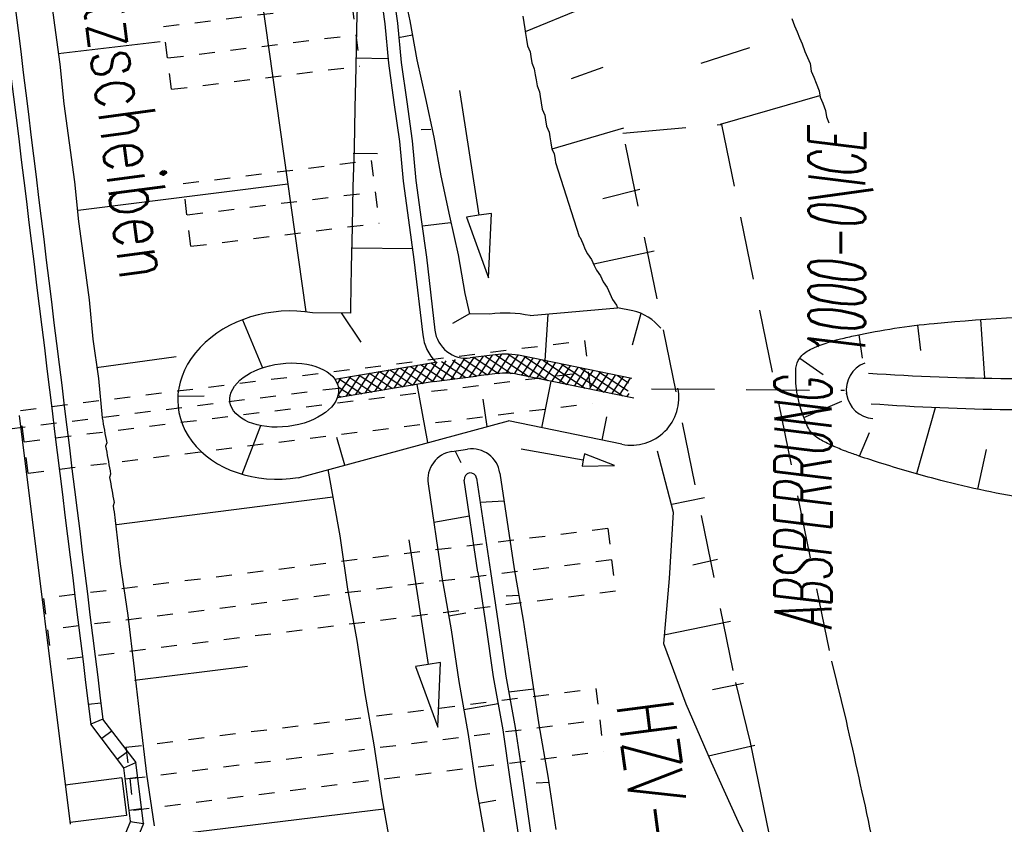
# Model space of a CAD drawing. Extents: x 447827 to 448299, y 438389 to 439851.
# Tile 87 of 116: x 447956 to 447987, y 439519 to 439544. Entities that reach past the tile are written whole.
import ezdxf

# ---------------------------------------------------------------- set-up
doc = ezdxf.new("R2010")
doc.units = 0
doc.header["$LTSCALE"] = 2
doc.header["$MEASUREMENT"] = 0
for name, pattern in [('ACAD_ISO05W100', [0.5, 0.25, -0.25]), ('AUSGEZOGEN', [0]), ('GESTRICH-X2', [1.5, 1, -0.5]), ('PUNKTX2', [0.5, 0.25, -0.25]), ('STRICHLINIEX2', [0.5, 0.25, -0.25])]:
    doc.linetypes.add(name, pattern=pattern)
doc.layers.get('0').update_dxf_attribs({"linetype": 'AUSGEZOGEN'})
for name, color, linetype in [('ANMERKUNG', 7, 'CONTINUOUS'), ('BOESCHG', 250, 'AUSGEZOGEN'), ('DB-Boeschungen', 15, 'CONTINUOUS'), ('DB-Durchlässe', 15, 'CONTINUOUS'), ('DB-Gleisachsen', 7, 'CONTINUOUS'), ('DB-GRABEN', 15, 'AUSGEZOGEN'), ('DB-HZV-Stützscheiben', 15, 'CONTINUOUS'), ('DB-Ingenieurbauwerke', 15, 'CONTINUOUS'), ('DB-Kabelanlagen', 15, 'CONTINUOUS'), ('DB-Weg-Boeschungen', 15, 'CONTINUOUS'), ('DURCHL', 200, 'GESTRICH-X2'), ('FBRTOP', 250, 'AUSGEZOGEN'), ('GRABEN', 250, 'AUSGEZOGEN'), ('SCHSYMBOL', 200, 'AUSGEZOGEN'), ('STRASSE', 250, 'AUSGEZOGEN'), ('WEG', 250, 'GESTRICH-X2')]:
    doc.layers.add(name, color=color, linetype=linetype)
doc.styles.add('ROMANS', font='romans.shx', dxfattribs={"width": 0.8})

# ---------------------------------------------------------------- blocks, each defined once
blk = doc.blocks.new('DL')
at = {"color": 0}
blk.add_arc((-0.311, 0.025), 0.91, 282.5363, 77.4637, dxfattribs=at)
blk.add_point((0.597, 0.003), dxfattribs=at)
blk = doc.blocks.new('*X321')
at = {"color": 0, "linetype": 'ByBlock'}
for p, q in [((-356513, -133512), (-356970, -133055)), ((-357389, -134332), (-356471, -133414)), ((-357373, -133998), (-356592, -133217)), ((-357135, -133442), (-356843, -133150)), ((-356608, -133735), (-357065, -133278)), ((-356418, -133289), (-356510, -133197)), ((-356799, -134181), (-357256, -133724)), ((-356703, -133958), (-357161, -133501)), ((-356930, -134368), (-357351, -133947)), ((-357094, -134355), (-356709, -133970)), ((-357848, -135110), (-357094, -134355)), ((-357611, -134554), (-357389, -134332)), ((-357275, -134341), (-357446, -134170)), ((-356989, -134627), (-357275, -134341)), ((-356894, -134404), (-356930, -134368)), ((-358086, -135666), (-356946, -134526)), ((-357180, -135072), (-357637, -134615)), ((-357085, -134850), (-357542, -134392)), ((-357275, -135295), (-357732, -134838)), ((-358324, -136222), (-357184, -135082)), ((-357466, -135741), (-357923, -135284)), ((-357371, -135518), (-357828, -135061)), ((-358491, -136707), (-357422, -135638)), ((-357561, -135964), (-358018, -135507)), ((-357656, -136187), (-358114, -135730)), ((-358553, -137087), (-357659, -136193)), ((-357845, -136635), (-358304, -136176)), ((-357752, -136410), (-358209, -135953)), ((-357916, -136882), (-358397, -136401)), ((-358580, -137432), (-357875, -136728)), ((-357957, -137159), (-358475, -136641)), ((-358607, -137777), (-357954, -137125)), ((-358003, -137750), (-358561, -137191)), ((-357980, -137454), (-358531, -136904)), ((-358635, -138123), (-357981, -137470)), ((-358026, -138045), (-358584, -137486)), ((-358663, -138470), (-358008, -137815)), ((-358049, -138340), (-358607, -137782)), ((-358072, -138636), (-358631, -138076)), ((-358692, -138817), (-358035, -138160)), ((-358094, -138931), (-358655, -138370)), ((-358712, -139155), (-358061, -138505)), ((-358115, -139229), (-358679, -138664)), ((-358723, -139485), (-358088, -138850)), ((-358125, -139537), (-358703, -138958)), ((-358734, -139814), (-358114, -139193)), ((-358135, -139845), (-358716, -139264)), ((-358745, -140143), (-358125, -139523)), ((-358146, -140153), (-358726, -139572)), ((-358756, -140472), (-358136, -139852)), ((-358156, -140460), (-358736, -139880)), ((-358767, -140801), (-358147, -140181)), ((-358166, -140768), (-358747, -140188)), ((-358778, -141131), (-358158, -140510)), ((-358176, -141076), (-358757, -140496)), ((-358789, -141460), (-358169, -140839)), ((-358187, -141384), (-358767, -140804)), ((-358800, -141789), (-358180, -141168)), ((-358197, -141692), (-358777, -141112)), ((-358811, -142118), (-358190, -141498)), ((-358207, -142000), (-358788, -141420)), ((-358276, -142250), (-358798, -141728)), ((-358556, -142181), (-358201, -141827)), ((-358654, -142190), (-358808, -142036)), ((-358296, -142240), (-358212, -142156))]:
    blk.add_line(p, q, dxfattribs=at)
blk = doc.blocks.new('ELIPPSE')
at = {"color": 0, "linetype": 'ByBlock'}
blk.add_circle((0, 0), 1, dxfattribs=at)
blk = doc.blocks.new('ELARC181')
at = {"color": 0, "linetype": 'ByBlock'}
blk.add_arc((0, 0), 1, 68.99486, 272.01638, dxfattribs=at)

msp = doc.modelspace()

# ---------------------------------------------------------------- linework, layer by layer
at = {"layer": 'BOESCHG'}
for p, q in [((447984.117, 439533.998), (447984.022, 439534.807)), ((447986.144, 439533.127), (447986.014, 439534.982)), ((447982.154, 439534.5), (447982.261, 439533.755)), ((447980.284, 439533.762), (447981.02, 439533.247)), ((447980.412, 439531.878), (447981.614, 439532.394)), ((447984.568, 439532.192), (447983.976, 439530.102)), ((447982.176, 439530.658), (447982.488, 439531.404)), ((447986.19, 439530.871), (447985.915, 439529.611))]:
    msp.add_line(p, q, dxfattribs=at)
for points in [[(447982.05, 439534.478, -0.029871), (447984.535, 439534.86, -0.020364), (447989.788, 439535.134, -0.005825), (447994.316, 439535.133, -0.015598), (447996.006, 439535.06, -0.01685), (447997.814, 439534.864, -0.020955), (447999.252, 439534.597, -0.033019), (447999.864, 439534.413, -0.022075), (448000.743, 439534.04, -0.086302), (448001.916, 439533.206, -0.097487), (448002.623, 439532.142, -0.030437), (448003.034, 439530.946, -0.015039), (448003.642, 439528.463, -0.021011), (448004.559, 439523.056, 0.030953), (448005.255, 439519.397, 0.013587), (448005.629, 439518.081, -0.004427), (448006.851, 439514.064, -0.020567), (448008.075, 439509.176, -0.014805), (448009.29, 439502.285)], [(447982.067, 439530.696, -0.004892), (447981.696, 439530.831, -0.020298), (447981.258, 439531.016, -0.022423), (447980.877, 439531.217, -0.152413), (447980.53, 439531.598, -0.068046), (447980.195, 439532.682, -0.061615), (447980.164, 439533.442, -0.139195), (447980.284, 439533.762, -0.124372), (447980.612, 439534.032, -0.051255), (447981.572, 439534.369, -0.005817), (447982.05, 439534.478, -0.020364)], [(448006.302, 439502.49, -0.028485), (448004.102, 439504.847, -0.109369), (448003.713, 439505.602, -0.009747), (448002.739, 439509.607, -0.004752), (448000.979, 439517.875, -0.006816), (447999.915, 439523.513, 0.010512), (447999.198, 439527.163, 0.081296), (447998.06, 439530.035, 0.294507), (447997.235, 439530.442, 0.008157), (447996.048, 439530.286, -0.004327), (447993.812, 439529.975, -0.000719), (447989.098, 439529.368, -0.005664), (447988.498, 439529.298, -0.066564), (447987.393, 439529.33, -0.025389), (447984.571, 439529.939, -0.009377), (447982.81, 439530.449, -0.00971), (447982.067, 439530.696, -0.020298)]]:
    msp.add_lwpolyline(points, format="xyb", dxfattribs=at)
at = {"layer": 'DB-Boeschungen', "linetype": 'Continuous'}
for p, q in [((447963.091, 439546.257), (447964.641, 439535.227)), ((447956.532, 439545.441), (447956.685, 439544.301)), ((447956.685, 439544.301), (447956.855, 439543.061)), ((447956.794, 439543.406), (447960.028, 439543.78)), ((447956.855, 439543.061), (447956.977, 439541.813)), ((447956.977, 439541.813), (447957.147, 439540.574)), ((447957.147, 439540.574), (447957.318, 439539.335)), ((447957.318, 439539.335), (447957.439, 439538.086)), ((447957.427, 439538.44), (447964.072, 439539.275)), ((447957.439, 439538.086), (447957.609, 439536.847)), ((447957.609, 439536.847), (447957.78, 439535.608)), ((447957.78, 439535.608), (447957.901, 439534.36)), ((447957.901, 439534.36), (447958.072, 439533.12)), ((447958.01, 439533.465), (447960.538, 439533.815)), ((447958.072, 439533.12), (447958.193, 439531.872)), ((447958.193, 439531.872), (447958.211, 439531.774)), ((447958.211, 439531.774), (447958.228, 439531.675)), ((447958.228, 439531.675), (447958.246, 439531.577)), ((447958.246, 439531.577), (447958.263, 439531.478)), ((447958.263, 439531.478), (447958.281, 439531.38)), ((447958.281, 439531.38), (447958.298, 439531.282)), ((447958.298, 439531.282), (447958.316, 439531.183)), ((447958.334, 439531.085), (447958.302, 439530.977)), ((447958.316, 439531.183), (447958.334, 439531.085)), ((447958.302, 439530.977), (447958.319, 439530.879)), ((447958.319, 439530.879), (447958.337, 439530.781)), ((447958.337, 439530.781), (447958.355, 439530.682)), ((447958.355, 439530.682), (447958.372, 439530.584)), ((447958.372, 439530.584), (447958.39, 439530.485)), ((447958.39, 439530.485), (447958.407, 439530.387)), ((447958.407, 439530.387), (447958.425, 439530.288)), ((447958.425, 439530.288), (447958.443, 439530.19)), ((447958.46, 439530.091), (447958.428, 439529.984)), ((447958.443, 439530.19), (447958.46, 439530.091)), ((447965.343, 439530.232), (447965.717, 439528.137)), ((447958.428, 439529.984), (447958.446, 439529.886)), ((447958.446, 439529.886), (447958.464, 439529.787)), ((447958.464, 439529.787), (447958.481, 439529.689)), ((447958.481, 439529.689), (447958.499, 439529.59)), ((447958.499, 439529.59), (447958.516, 439529.492)), ((447958.516, 439529.492), (447958.534, 439529.394)), ((447958.534, 439529.394), (447958.552, 439529.295)), ((447958.569, 439529.197), (447958.537, 439529.089)), ((447958.552, 439529.295), (447958.569, 439529.197)), ((447958.643, 439528.499), (447965.497, 439529.367)), ((447958.537, 439529.089), (447958.555, 439528.991)), ((447958.555, 439528.991), (447958.573, 439528.893)), ((447958.573, 439528.893), (447958.764, 439527.251)), ((447965.717, 439528.137), (447965.966, 439526.454)), ((447958.764, 439527.251), (447959.005, 439525.618)), ((447965.966, 439526.454), (447966.256, 439524.83)), ((447959.005, 439525.618), (447959.205, 439523.926)), ((447966.256, 439524.83), (447966.506, 439523.148)), ((447959.205, 439523.926), (447959.397, 439522.285)), ((447959.218, 439523.573), (447962.797, 439524.009)), ((447966.506, 439523.148), (447966.796, 439521.523)), ((447959.397, 439522.285), (447959.597, 439520.593)), ((447966.796, 439521.523), (447967.046, 439519.841)), ((447959.597, 439520.593), (447959.838, 439518.96)), ((447967.046, 439519.841), (447967.336, 439518.217)), ((447959.851, 439518.607), (447967.107, 439519.497))]:
    msp.add_line(p, q, dxfattribs=at)
at = {"layer": 'DB-Durchlässe', "linetype": 'STRICHLINIEX2'}
msp.add_line((447965.677, 439532.805), (447937.335, 439529.295), dxfattribs=at)
at = {"layer": 'DB-Gleisachsen', "linetype": 'Continuous'}
msp.add_ellipse((460849.731, 441121.778), major_axis=(-2615.145, 12728.128), ratio=1, start_param=1.490849, end_param=1.493031, dxfattribs=at)
at = {"layer": 'DB-GRABEN', "linetype": 'Continuous'}
for p, q in [((447967.668, 439545.652), (447967.937, 439544.431)), ((447966.281, 439545.456), (447966.246, 439544.23)), ((447966.97, 439545.579), (447967.141, 439544.339)), ((447967.373, 439545.6), (447967.543, 439544.36)), ((447967.937, 439544.431), (447968.157, 439543.2)), ((447966.246, 439544.23), (447966.22, 439542.956)), ((447967.141, 439544.339), (447967.262, 439543.091)), ((447967.543, 439544.36), (447967.665, 439543.112)), ((447967.573, 439543.909), (447968.016, 439543.988)), ((447966.216, 439543.26), (447967.236, 439543.239)), ((447968.157, 439543.2), (447968.426, 439541.978)), ((447966.22, 439542.956), (447966.193, 439541.681)), ((447967.262, 439543.091), (447967.433, 439541.852)), ((447967.665, 439543.112), (447967.835, 439541.873)), ((447969.507, 439542.233), (447970.122, 439538.28)), ((447968.426, 439541.978), (447968.695, 439540.757)), ((447966.193, 439541.681), (447966.167, 439540.407)), ((447967.433, 439541.852), (447967.603, 439540.612)), ((447967.835, 439541.873), (447968.006, 439540.634)), ((447968.602, 439540.994), (447968.297, 439540.99)), ((447968.695, 439540.757), (447968.914, 439539.526)), ((447966.167, 439540.407), (447966.132, 439539.182)), ((447967.603, 439540.612), (447967.724, 439539.364)), ((447968.006, 439540.634), (447968.127, 439539.385)), ((447966.144, 439540.25), (447966.909, 439540.235)), ((447968.914, 439539.526), (447969.192, 439538.255)), ((447966.132, 439539.182), (447966.105, 439537.907)), ((447967.724, 439539.364), (447967.895, 439538.125)), ((447968.127, 439539.385), (447968.297, 439538.146)), ((447969.192, 439538.255), (447969.461, 439537.033)), ((447970.122, 439538.28), (447969.727, 439538.219)), ((447969.727, 439538.219), (447970.43, 439536.304)), ((447970.517, 439538.342), (447970.122, 439538.28)), ((447970.43, 439536.304), (447970.517, 439538.342)), ((447966.105, 439537.907), (447966.079, 439536.633)), ((447967.895, 439538.125), (447968.065, 439536.886)), ((447968.297, 439538.146), (447968.459, 439536.956)), ((447968.333, 439537.949), (447969.227, 439538.058)), ((447966.121, 439537.25), (447968.004, 439537.23)), ((447968.459, 439536.956), (447968.73, 439534.644)), ((447969.461, 439537.033), (447969.681, 439535.803)), ((447966.079, 439536.633), (447966.053, 439535.358)), ((447968.065, 439536.886), (447968.345, 439534.499)), ((447969.681, 439535.803), (447969.822, 439535.161)), ((447966.053, 439535.358), (447966.055, 439535.187)), ((447971.741, 439535.107), (447974.512, 439535.355)), ((447974.994, 439535.256), (447974.512, 439535.355)), ((447966.055, 439535.187), (447964.856, 439535.196)), ((447965.757, 439535.19), (447966.388, 439534.266)), ((447969.822, 439535.161), (447969.285, 439534.853)), ((447970.473, 439535.156), (447969.822, 439535.161)), ((447972.3, 439535.157), (447972.21, 439533.683)), ((447975.252, 439535.178), (447974.976, 439534.175)), ((447962.635, 439534.974), (447963.266, 439533.456)), ((447970.634, 439533.866), (447969.847, 439533.768)), ((447974.961, 439533.118), (447971.479, 439533.833)), ((447965.559, 439533.095), (447968.751, 439533.637)), ((447968.709, 439533.021), (447970.021, 439533.185)), ((447970.709, 439533.271), (447970.021, 439533.185)), ((447975.024, 439532.492), (447971.359, 439533.245)), ((447968.709, 439533.021), (447965.635, 439532.5)), ((447968.51, 439531.088), (447968.164, 439532.929)), ((447972.113, 439531.559), (447972.415, 439533.028)), ((447960.588, 439532.553), (447961.419, 439532.569)), ((447970.382, 439531.594), (447970.261, 439532.459)), ((447962.628, 439530.086), (447963.212, 439531.624)), ((447964.401, 439529.978), (447971.057, 439531.776)), ((447974.652, 439531.038), (447971.057, 439531.776)), ((447974.025, 439531.166), (447974.176, 439531.901)), ((447965.875, 439530.376), (447965.619, 439531.251)), ((447969.27, 439530.806), (447969.765, 439530.879)), ((447969.374, 439530.821), (447969.553, 439530.455)), ((447971.459, 439530.892), (447973.428, 439530.54)), ((447973.463, 439530.737), (447973.428, 439530.54)), ((447974.412, 439530.364), (447973.463, 439530.737)), ((447973.428, 439530.54), (447973.393, 439530.343)), ((447970.787, 439530.121), (447971.237, 439527.091)), ((447973.393, 439530.343), (447974.412, 439530.364)), ((447968.511, 439529.784), (447968.946, 439526.834)), ((447970.087, 439526.987), (447969.657, 439529.903)), ((447970.051, 439529.961), (447970.489, 439527.008)), ((447970.919, 439529.233), (447970.165, 439529.194)), ((447968.691, 439528.566), (447969.824, 439528.768)), ((447967.898, 439528.016), (447968.513, 439524.064)), ((447970.087, 439526.987), (447970.337, 439525.305)), ((447970.489, 439527.008), (447970.73, 439525.375)), ((447971.237, 439527.091), (447971.527, 439525.466)), ((447968.946, 439526.834), (447969.245, 439525.16)), ((447971.386, 439526.254), (447970.983, 439526.233)), ((447969.166, 439525.603), (447969.707, 439525.7)), ((447970.73, 439525.375), (447970.98, 439523.693)), ((447971.527, 439525.466), (447971.776, 439523.784)), ((447969.245, 439525.16), (447969.486, 439523.527)), ((447970.337, 439525.305), (447970.577, 439523.672)), ((447968.513, 439524.064), (447968.118, 439524.002)), ((447968.118, 439524.002), (447968.821, 439522.087)), ((447968.908, 439524.125), (447968.513, 439524.064)), ((447968.821, 439522.087), (447968.908, 439524.125)), ((447969.486, 439523.527), (447969.785, 439521.854)), ((447970.577, 439523.672), (447970.876, 439521.998)), ((447970.98, 439523.693), (447971.27, 439522.068)), ((447971.776, 439523.784), (447972.017, 439522.151)), ((447971.068, 439523.2), (447971.864, 439523.292)), ((447969.644, 439522.641), (447970.727, 439522.835)), ((447970.876, 439521.998), (447971.117, 439520.365)), ((447971.27, 439522.068), (447971.52, 439520.386)), ((447972.017, 439522.151), (447972.307, 439520.527)), ((447969.785, 439521.854), (447970.025, 439520.221)), ((447971.52, 439520.386), (447971.76, 439518.753)), ((447972.307, 439520.527), (447972.557, 439518.844)), ((447970.025, 439520.221), (447970.324, 439518.547)), ((447971.117, 439520.365), (447971.367, 439518.683)), ((447972.342, 439520.33), (447971.94, 439520.309)), ((447970.122, 439519.679), (447970.663, 439519.776))]:
    msp.add_line(p, q, dxfattribs=at)
for centre, major_axis, start_param, end_param in [((447970.956, 439531.286), (-2.758, 2.758), -0.987981, -0.661243), ((447969.835, 439534.674), (-1.061, 1.061), 0.902176, 1.548715), ((447969.724, 439534.76), (-0.707, 0.707), 0.902176, 2.480349), ((447970.956, 439531.286), (-1.838, 1.838), -0.987981, -0.661243), ((447970.956, 439531.286), (-1.414, 1.414), -0.987981, -0.661243), ((447969.401, 439529.916), (-0.636, 0.636), -0.638995, 0.931813), ((447969.897, 439529.989), (-0.636, 0.636), 4.074285, 5.64419), ((447969.855, 439529.932), (-0.141, 0.141), -0.638995, 0.931801), ((447969.853, 439529.932), (-0.141, 0.141), 4.074296, 5.64419)]:
    msp.add_ellipse(centre, major_axis=major_axis, ratio=1, start_param=start_param, end_param=end_param, dxfattribs=at)
at = {"layer": 'DB-HZV-Stützscheiben', "linetype": 'PUNKTX2'}
for p, q in [((447960.138, 439544.253), (447966.103, 439544.988)), ((447966.103, 439544.988), (447966.347, 439543.003)), ((447960.382, 439542.268), (447960.138, 439544.253)), ((447960.382, 439542.268), (447966.347, 439543.003)), ((447960.754, 439539.286), (447966.715, 439540.019)), ((447966.715, 439540.019), (447966.959, 439538.034)), ((447960.998, 439537.301), (447960.754, 439539.286)), ((447960.998, 439537.301), (447966.959, 439538.034)), ((447955.6, 439532.108), (447973.464, 439534.318)), ((447973.464, 439534.318), (447973.71, 439532.334)), ((447955.846, 439530.123), (447973.71, 439532.334)), ((447955.846, 439530.125), (447955.6, 439532.108)), ((447974.202, 439528.366), (447956.338, 439526.156)), ((447974.202, 439528.366), (447974.447, 439526.381)), ((447974.448, 439526.381), (447956.584, 439524.171)), ((447956.338, 439526.156), (447956.584, 439524.171)), ((447958.939, 439521.445), (447973.823, 439523.305)), ((447973.823, 439523.305), (447974.071, 439521.32)), ((447958.939, 439521.445), (447959.187, 439519.461)), ((447959.186, 439519.46), (447974.07, 439521.32))]:
    msp.add_line(p, q, dxfattribs=at)
at = {"layer": 'DB-HZV-Stützscheiben', "linetype": 'ACAD_ISO05W100'}
for p, q in [((447960.27, 439543.261), (447966.225, 439543.995)), ((447960.882, 439538.294), (447966.837, 439539.026)), ((447955.723, 439531.116), (447973.587, 439533.326)), ((447974.325, 439527.373), (447956.461, 439525.163)), ((447959.062, 439520.453), (447973.946, 439522.312))]:
    msp.add_line(p, q, dxfattribs=at)
at = {"layer": 'DB-Ingenieurbauwerke', "linetype": 'Continuous'}
for p, q in [((447955.559, 439531.942), (447957.182, 439519.014)), ((447958.814, 439520.474), (447957.021, 439520.252)), ((447958.814, 439520.474), (447958.961, 439519.283)), ((447958.961, 439519.283), (447957.174, 439519.062))]:
    msp.add_line(p, q, dxfattribs=at)
at = {"layer": 'DB-Kabelanlagen', "linetype": 'Continuous'}
for p, q in [((447957.755, 439522.808), (447958.153, 439522.85)), ((447958.216, 439522.336), (447957.832, 439522.179)), ((447959.267, 439520.959), (447958.216, 439522.336)), ((447958.879, 439520.791), (447957.833, 439522.178)), ((447958.505, 439521.968), (447958.178, 439521.721)), ((447958.671, 439521.068), (447958.998, 439521.315)), ((447958.879, 439520.791), (447959.261, 439520.966)), ((447959.087, 439519.109), (447958.88, 439520.792)), ((447959.499, 439519.033), (447959.261, 439520.966)), ((447958.922, 439520.448), (447959.319, 439520.497)), ((447959.043, 439519.456), (447959.426, 439519.506)), ((447959.088, 439519.112), (447958.448, 439517.573)), ((447959.499, 439519.033), (447958.86, 439517.495)), ((447959.081, 439519.096), (447959.499, 439519.033))]:
    msp.add_line(p, q, dxfattribs=at)
for major_axis, start_param, end_param in [((-2617.189, 12724.39), 1.488105, 1.49139), ((-2603.235, 12726.844), 1.489194, 1.492471)]:
    msp.add_ellipse((460849.731, 441121.778), major_axis=major_axis, ratio=1, start_param=start_param, end_param=end_param, dxfattribs=at)
at = {"layer": 'DB-Weg-Boeschungen', "linetype": 'Continuous'}
for p, q in [((447973.396, 439544.829), (447971.59, 439544.088)), ((447971.512, 439544.582), (447971.543, 439544.384)), ((447980.027, 439544.512), (447980.116, 439544.273)), ((447971.543, 439544.384), (447971.574, 439544.186)), ((447971.574, 439544.186), (447971.598, 439544.038)), ((447980.116, 439544.273), (447980.197, 439544.084)), ((447971.598, 439544.038), (447971.629, 439543.841)), ((447971.629, 439543.841), (447971.66, 439543.643)), ((447980.197, 439544.084), (447980.277, 439543.894)), ((447980.277, 439543.894), (447980.358, 439543.704)), ((447971.66, 439543.643), (447971.741, 439543.454)), ((447977.163, 439543.097), (447978.705, 439543.594)), ((447980.358, 439543.704), (447980.446, 439543.465)), ((447980.446, 439543.465), (447980.527, 439543.275)), ((447971.741, 439543.454), (447971.764, 439543.305)), ((447971.764, 439543.305), (447971.796, 439543.108)), ((447980.527, 439543.275), (447980.608, 439543.086)), ((447971.796, 439543.108), (447971.876, 439542.918)), ((447971.876, 439542.918), (447971.908, 439542.721)), ((447974.047, 439542.958), (447973.041, 439542.596)), ((447980.608, 439543.086), (447980.647, 439542.839)), ((447980.647, 439542.839), (447980.727, 439542.649)), ((447971.908, 439542.721), (447971.931, 439542.572)), ((447971.931, 439542.572), (447971.962, 439542.375)), ((447980.727, 439542.649), (447980.808, 439542.459)), ((447971.962, 439542.375), (447972.043, 439542.185)), ((447980.808, 439542.459), (447980.897, 439542.22)), ((447980.897, 439542.22), (447980.928, 439542.023)), ((447972.043, 439542.185), (447972.067, 439542.037)), ((447972.067, 439542.037), (447972.098, 439541.839)), ((447977.773, 439541.169), (447980.92, 439542.072)), ((447980.928, 439542.023), (447981.009, 439541.833)), ((447972.098, 439541.839), (447972.129, 439541.642)), ((447972.129, 439541.642), (447972.21, 439541.452)), ((447981.009, 439541.833), (447981.097, 439541.594)), ((447981.097, 439541.594), (447981.128, 439541.396)), ((447972.21, 439541.452), (447972.233, 439541.304)), ((447972.233, 439541.304), (447972.265, 439541.107)), ((447981.128, 439541.396), (447981.209, 439541.207)), ((447972.265, 439541.107), (447972.345, 439540.917)), ((447974.705, 439541.037), (447972.431, 439540.374)), ((447972.345, 439540.917), (447972.369, 439540.769)), ((447972.369, 439540.769), (447972.4, 439540.571)), ((447972.4, 439540.571), (447972.431, 439540.374)), ((447972.431, 439540.374), (447972.504, 439540.233)), ((447972.504, 439540.233), (447972.535, 439540.036)), ((447972.535, 439540.036), (447972.549, 439539.949)), ((447972.549, 439539.949), (447973.3, 439537.612)), ((447975.216, 439539.093), (447974.046, 439538.807)), ((447973.3, 439537.612), (447973.329, 439537.58)), ((447973.329, 439537.58), (447973.41, 439537.39)), ((447973.41, 439537.39), (447973.491, 439537.2)), ((447973.491, 439537.2), (447973.563, 439537.06)), ((447973.563, 439537.06), (447973.693, 439536.878)), ((447975.677, 439537.141), (447973.766, 439536.738)), ((447973.693, 439536.878), (447973.774, 439536.688)), ((447973.774, 439536.688), (447973.847, 439536.548)), ((447973.847, 439536.548), (447973.977, 439536.366)), ((447973.977, 439536.366), (447974.058, 439536.176)), ((447974.058, 439536.176), (447974.188, 439535.994)), ((447974.188, 439535.994), (447974.268, 439535.805)), ((447974.268, 439535.805), (447974.349, 439535.615)), ((447974.349, 439535.615), (447974.479, 439535.433)), ((447974.479, 439535.433), (447974.512, 439535.355)), ((447975.765, 439530.828), (447976.275, 439528.883)), ((447977.266, 439529.344), (447976.236, 439529.13)), ((447976.275, 439528.883), (447976.152, 439526.788)), ((447977.677, 439527.384), (447976.895, 439527.21)), ((447976.152, 439526.788), (447975.97, 439524.735)), ((447978.089, 439525.424), (447975.981, 439524.989)), ((447975.97, 439524.735), (447976.678, 439522.822)), ((447978.5, 439523.465), (447977.52, 439523.259)), ((447976.678, 439522.822), (447977.477, 439520.974)), ((447978.862, 439521.497), (447977.396, 439521.164)), ((447977.477, 439520.974), (447978.333, 439519.085)), ((447978.333, 439519.085), (447980.15, 439515.375))]:
    msp.add_line(p, q, dxfattribs=at)
for centre, major_axis, start_param, end_param in [((447974.693, 439533.787), (-1.061, 1.061), 4.585742, 5.295204), ((447974.954, 439532.507), (-0.3, 1.47), 2.73781, 4.712659)]:
    msp.add_ellipse(centre, major_axis=major_axis, ratio=1, start_param=start_param, end_param=end_param, dxfattribs=at)
at = {"layer": 'DURCHL'}
msp.add_line((447975.588, 439532.794), (447981.7, 439532.743), dxfattribs=at)
at = {"layer": 'FBRTOP'}
for points in [[(448034.372, 439384.926, -0.000001), (448050.087, 439286.169, -0.000002), (448057.944, 439236.79), (448081.515, 439088.654, 0.000001), (448091.337, 439026.931, -0.000001), (448101.158, 438965.207, -0.000001), (448105.087, 438940.518, 0.000002), (448109.015, 438915.828, 0.000007), (448110.98, 438903.483, -0.000017)], [(448068.197, 439390.308, -0.000001), (448083.912, 439291.551, -0.000002), (448091.769, 439242.172), (448115.34, 439094.036, 0.000001), (448125.161, 439032.313, -0.000001), (448134.983, 438970.589, -0.000001), (448138.911, 438945.9, 0.000002), (448142.84, 438921.21, 0.000007), (448144.804, 438908.866, -0.000017)], [(447964.106, 439826.519, -0.000002), (447971.515, 439779.957), (447982.975, 439707.942), (447991.158, 439656.51, -0.000001), (447999.015, 439607.131, 0.000002), (448006.872, 439557.752), (448015.066, 439506.262, -0.000002)]]:
    msp.add_lwpolyline(points, format="xyb", dxfattribs=at)
at = {"layer": 'FBRTOP', "const_width": 0.5}
for points in [[(447983.117, 439829.544, -0.000002), (447990.526, 439782.982, 0), (448001.985, 439710.967, -0.000001), (448010.169, 439659.535, -0.000001), (448018.026, 439610.156, 0.000002), (448025.883, 439560.777), (448036.331, 439495.12, -0.000002)], [(447979.167, 439828.916, -0.000002), (447986.576, 439782.354, 0), (447998.035, 439710.339, -0.000001), (448006.219, 439658.907, -0.000001), (448014.076, 439609.528, 0.000002), (448021.933, 439560.149), (448032.247, 439495.327, -0.000002)]]:
    msp.add_lwpolyline(points, format="xyb", dxfattribs=at)
at = {"layer": 'GRABEN'}
for points in [[(447982.46, 439533.287, 0.01459), (447986.93, 439533.116, 0.021569), (447989.511, 439533.205, 0.000247), (447991.893, 439533.391, -0.000349), (447993.579, 439533.522, -0.001749), (447995.386, 439533.655, -0.00158), (447997.387, 439533.789, -0.231262), (447999.617, 439532.87, -0.116259), (448001.804, 439528.807, -0.065321), (448002.498, 439523.582, 0.065433), (448003.191, 439518.366, 0.003901), (448004.714, 439512.88, 0.0036), (448006.452, 439506.961, 0.011256), (448006.943, 439505.458, 0.086401), (448008.041, 439503.186)], [(448007.172, 439503.217, -0.051261), (448006.197, 439505.275, -0.018749), (448005.68, 439506.751, -0.005299), (448003.94, 439512.611, -0.005566), (448002.404, 439518.225, -0.054869), (448001.635, 439523.442, 0.057252), (448000.875, 439528.44, 0.11202), (447998.896, 439532.164, 0.240051), (447996.993, 439532.942, 0.019754), (447995.292, 439532.732, -0.01992), (447993.605, 439532.524, -0.001297), (447992.3, 439532.42, -0.000606), (447989.505, 439532.207, -0.021822), (447986.907, 439532.125, -0.014848), (447982.542, 439532.309)]]:
    msp.add_lwpolyline(points, format="xyb", dxfattribs=at)
at = {"layer": 'STRASSE'}
msp.add_lwpolyline([(447981.749, 439522.285, -0.004952), (447983.306, 439515.058, -0.00825), (447984.125, 439510.697, -0.002784), (447985.302, 439503.567, 0.009107), (447985.69, 439501.392, 0.017838), (447986.107, 439499.612, 0.027626), (447986.48, 439498.491, 0.044797), (447986.748, 439497.958, 0.015975), (447987.674, 439496.567, 0.037587), (447988.805, 439495.209, 0.137195), (447989.23, 439494.961, 0.049926), (447989.386, 439494.936, 0.003249), (447991.803, 439494.816, 0.014384), (447995.506, 439494.762, 0.013225), (447999.531, 439494.926)], format="xyb", dxfattribs=at)
msp.add_lwpolyline([(447978.709, 439521.602), (447981.062, 439510.126), (447982.47, 439501.961)], dxfattribs=at)
at = {"layer": 'WEG', "flags": 128}
msp.add_lwpolyline([(447974.681, 439540.883), (447977.805, 439541.158)], dxfattribs=at)
at = {"layer": 'WEG'}
for points in [[(447977.805, 439541.158), (447981.287, 439524.174), (447981.749, 439522.285)], [(447974.753, 439540.532), (447978.247, 439523.491), (447978.709, 439521.602)]]:
    msp.add_lwpolyline(points, dxfattribs=at)

# ---------------------------------------------------------------- block references
at = {"layer": 'DB-Durchlässe', "color": 15, "linetype": 'Continuous', "xscale": 1.732379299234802, "yscale": 1.00000001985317, "zscale": 0.001, "rotation": 7.060189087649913}
msp.add_blockref('ELIPPSE', (447963.957, 439532.592), dxfattribs=at)
at = {"layer": 'DB-GRABEN', "color": 15, "linetype": 'Continuous', "xscale": 3.382379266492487, "yscale": 2.650000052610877, "zscale": 0.001, "rotation": 7.060189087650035}
msp.add_blockref('ELARC181', (447963.957, 439532.592), dxfattribs=at)
at = {"layer": 'DB-GRABEN', "linetype": 'Continuous', "xscale": 0.001000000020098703, "yscale": 0.0009999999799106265, "zscale": 0.001, "rotation": 281.5433552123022}
msp.add_blockref('*X321', (448176.724, 439210.001), dxfattribs=at)
at = {"layer": 'SCHSYMBOL', "rotation": 188.5157116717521}
msp.add_blockref('DL', (447982.355, 439532.733), dxfattribs=at)

# ---------------------------------------------------------------- texts
at = {"layer": 'ANMERKUNG', "style": 'ROMANS', "oblique": 7, "width": 0.5}
for s, p in [('1000-0\\ICE', (447982.355, 439533.733)), ('ABSPERRUNG', (447981.287, 439525.174))]:
    msp.add_text(s, height=1.8, rotation=90, dxfattribs=at).set_placement(p)
at = {"layer": 'DB-HZV-Stützscheiben', "linetype": 'Continuous', "style": 'ROMANS', "width": 0.7}
for oblique, p in [(0, (447956.629, 439552.342)), (360, (447974.474, 439522.814))]:
    msp.add_text('HZV-Stützscheiben', height=1.8, rotation=277.5434, dxfattribs=dict(at, oblique=oblique)).set_placement(p)

doc.saveas('drawing.dxf')
